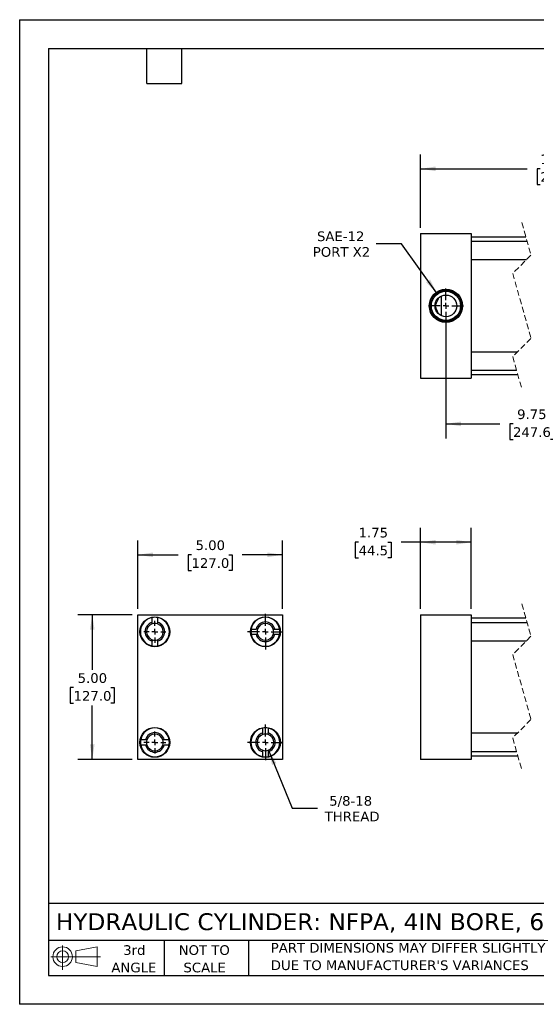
# Model space of a CAD drawing. Header units: inches. Extents: x 0 to 44, y 0 to 34.
# Tile 1 of 3: x 0 to 17.9, y 0 to 34. Entities that reach past the tile are written whole.
import ezdxf

# ---------------------------------------------------------------- set-up
doc = ezdxf.new("R2010")
doc.units = ezdxf.units.IN
doc.header["$LTSCALE"] = 4
doc.header["$MEASUREMENT"] = 0
for name, pattern in [('SLD-Center', [0.75, 0.6, -0.05, 0.05, -0.05]), ('SLD-Dashed', [0.075, 0.05, -0.025]), ('SLD-Solid', [0])]:
    doc.linetypes.add(name, pattern=pattern)
doc.layers.add('CENTER', color=40, linetype='SLD-Center')
doc.layers.add('SLD-DEFPOINTS', color=7, linetype='Continuous')
doc.layers.add('DIMENSIONS', color=140, linetype='SLD-Solid', lineweight=25)
doc.layers.add('TEXT', color=140, linetype='SLD-Solid', lineweight=25)
doc.styles.add('SLDTEXTSTYLE0', font='VERDANA.TTF')
doc.dimstyles.new('SLDDIMSTYLE0', dxfattribs={"dimtxt": 0.339844, "dimasz": 0.52, "dimexe": 0, "dimexo": 0.0625, "dimgap": 0.084961, "dimtad": 0, "dimtih": 1, "dimtoh": 1, "dimrnd": 1e-09, "dimzin": 12, "dimdsep": 46, "dimtxsty": 'SLDTEXTSTYLE0', "dimsah": 1, "dimcen": 0.09, "dimadec": 0, "dimazin": 3, "dimtfac": 1, "dimtofl": 0, "dimtmove": 0, "dimatfit": 3, "dimfxl": 0, "dimfrac": 2, "dimtolj": 1, "dimtzin": 12, "dimarcsym": 0})
doc.dimstyles.new('SLDDIMSTYLE3', dxfattribs={"dimtxt": 0.339844, "dimasz": 0.52, "dimexe": 0, "dimexo": 0.0625, "dimgap": 0.084961, "dimtad": 0, "dimtih": 1, "dimtoh": 1, "dimrnd": 1e-09, "dimzin": 4, "dimdsep": 46, "dimtxsty": 'SLDTEXTSTYLE0', "dimsah": 1, "dimcen": 0.09, "dimadec": 0, "dimazin": 1, "dimtfac": 1, "dimtofl": 0, "dimtmove": 0, "dimatfit": 3, "dimfxl": 0, "dimfrac": 2, "dimtolj": 1, "dimtzin": 12, "dimarcsym": 0})
doc.dimstyles.new('SLDDIMSTYLE4', dxfattribs={"dimtxt": 0.339844, "dimasz": 0.52, "dimexe": 0, "dimexo": 0.0625, "dimgap": 0.084961, "dimtad": 0, "dimtih": 1, "dimtoh": 1, "dimrnd": 1e-09, "dimzin": 12, "dimdsep": 46, "dimtxsty": 'SLDTEXTSTYLE0', "dimsah": 1, "dimcen": 0, "dimadec": 0, "dimazin": 3, "dimtfac": 1, "dimtofl": 0, "dimtmove": 0, "dimatfit": 3, "dimfxl": 0, "dimfrac": 2, "dimtolj": 1, "dimtzin": 12, "dimarcsym": 0})
doc.dimstyles.new('SLDDIMSTYLE5', dxfattribs={"dimtxt": 0.339844, "dimasz": 0.52, "dimexe": 0, "dimexo": 0.0625, "dimgap": 0.084961, "dimtad": 0, "dimtih": 1, "dimtoh": 1, "dimrnd": 1e-09, "dimzin": 12, "dimdsep": 46, "dimtxsty": 'SLDTEXTSTYLE0', "dimsah": 1, "dimcen": 0, "dimadec": 0, "dimazin": 3, "dimtfac": 1, "dimtofl": 0, "dimtmove": 0, "dimatfit": 3, "dimfxl": 0, "dimfrac": 2, "dimtolj": 1, "dimtzin": 12, "dimarcsym": 0})

# ---------------------------------------------------------------- blocks, each defined once
blk = doc.blocks.new('Block11')
at = {"color": 7, "linetype": 'SLD-Solid', "lineweight": 18}
for p, q in [((0.408, 0.836), (0.408, 0)), ((0.863, 0.656), (1.602, 0.792)), ((1.602, 0.792), (1.602, 0.115)), ((0, 0.454), (1.712, 0.454)), ((0.863, 0.251), (0.863, 0.656)), ((0.863, 0.251), (1.602, 0.115))]:
    blk.add_line(p, q, dxfattribs=at)
for radius in [0.339, 0.202]:
    blk.add_circle((0.408, 0.454), radius, dxfattribs=at)
blk = doc.blocks.new('Block12')
at = {"layer": 'SLD-DEFPOINTS'}
blk.add_blockref('Block11', (0, 0), dxfattribs=at)
blk = doc.blocks.new('SW_NOTE_0_3')
at = {"layer": 'TEXT', "color": 0, "char_height": 0.33333, "attachment_point": 1, "style": 'SLDTEXTSTYLE0'}
for s, insert in [('PART DIMENSIONS MAY DIFFER SLIGHTLY ', (0, 0.423)), ("DUE TO MANUFACTURER'S VARIANCES", (0, -0.179))]:
    blk.add_mtext(s, dxfattribs=dict(at, insert=insert))
blk = doc.blocks.new('SW_NOTE_0_4')
at = {"layer": 'TEXT', "color": 0, "char_height": 0.3333, "attachment_point": 2, "style": 'SLDTEXTSTYLE0'}
for s, insert in [('NOT TO', (0.828, 0.423)), ('SCALE', (0.843, -0.179))]:
    blk.add_mtext(s, dxfattribs=dict(at, insert=insert))
blk = doc.blocks.new('SW_NOTE_0_5')
at = {"layer": 'TEXT', "color": 0, "char_height": 0.3333, "attachment_point": 2, "style": 'SLDTEXTSTYLE0'}
for s, insert in [('3rd', (0.365, 0.423)), ('ANGLE', (0.349, -0.179))]:
    blk.add_mtext(s, dxfattribs=dict(at, insert=insert))
blk = doc.blocks.new('_D')
at = {"layer": 'DIMENSIONS'}
for p, q in [((13.859, 13.655), (13.859, 16.456)), ((15.609, 13.655), (15.609, 16.456)), ((11.715, 15.956), (11.601, 15.956)), ((11.601, 15.956), (11.601, 15.416)), ((12.725, 15.956), (12.839, 15.956)), ((12.839, 15.956), (12.839, 15.416)), ((13.859, 15.956), (13.186, 15.956)), ((15.609, 15.956), (13.859, 15.956)), ((11.601, 15.416), (11.715, 15.416)), ((12.839, 15.416), (12.725, 15.416))]:
    blk.add_line(p, q, dxfattribs=at)
for points in [[(13.859, 15.956), (14.379, 15.876), (14.379, 16.036)], [(15.609, 15.956), (15.089, 16.036), (15.089, 15.876)]]:
    blk.add_solid(points, dxfattribs=at)
at = {"layer": 'DIMENSIONS', "char_height": 0.3333, "attachment_point": 1, "style": 'SLDTEXTSTYLE0'}
for s, insert in [('1.75', (11.715, 16.455)), ('44.5', (11.715, 15.839))]:
    blk.add_mtext(s, dxfattribs=dict(at, insert=insert))
blk = doc.blocks.new('_D_8')
at = {"layer": 'DIMENSIONS'}
for p, q in [((4.084, 13.655), (4.084, 16.022)), ((9.084, 13.655), (9.084, 16.022)), ((4.084, 15.522), (5.478, 15.522)), ((5.939, 15.522), (5.825, 15.522)), ((5.825, 15.522), (5.825, 14.982)), ((7.232, 15.522), (7.346, 15.522)), ((7.346, 15.522), (7.346, 14.982)), ((9.084, 15.522), (7.692, 15.522)), ((5.825, 14.982), (5.939, 14.982)), ((7.346, 14.982), (7.232, 14.982))]:
    blk.add_line(p, q, dxfattribs=at)
for points in [[(4.084, 15.522), (4.604, 15.442), (4.604, 15.602)], [(9.084, 15.522), (8.564, 15.602), (8.564, 15.442)]]:
    blk.add_solid(points, dxfattribs=at)
at = {"layer": 'DIMENSIONS', "char_height": 0.3333, "attachment_point": 1, "style": 'SLDTEXTSTYLE0'}
for s, insert in [('5.00', (6.08, 16.021)), ('127.0', (5.939, 15.405))]:
    blk.add_mtext(s, dxfattribs=dict(at, insert=insert))
blk = doc.blocks.new('_D_9')
at = {"layer": 'DIMENSIONS'}
for p, q in [((3.884, 13.455), (2.009, 13.455)), ((2.509, 13.455), (2.509, 11.551)), ((1.863, 10.935), (1.748, 10.935)), ((1.748, 10.935), (1.748, 10.395)), ((3.155, 10.935), (3.269, 10.935)), ((3.269, 10.935), (3.269, 10.395)), ((1.748, 10.395), (1.863, 10.395)), ((2.509, 8.455), (2.509, 10.319)), ((3.269, 10.395), (3.155, 10.395)), ((3.884, 8.455), (2.009, 8.455))]:
    blk.add_line(p, q, dxfattribs=at)
for points in [[(2.509, 13.455), (2.429, 12.935), (2.589, 12.935)], [(2.509, 8.455), (2.589, 8.975), (2.429, 8.975)]]:
    blk.add_solid(points, dxfattribs=at)
at = {"layer": 'DIMENSIONS', "char_height": 0.3333, "attachment_point": 1, "style": 'SLDTEXTSTYLE0'}
for s, insert in [('5.00', (2.004, 11.434)), ('127.0', (1.863, 10.818))]:
    blk.add_mtext(s, dxfattribs=dict(at, insert=insert))
blk = doc.blocks.new('_D_10')
at = {"layer": 'DIMENSIONS'}
for p, q in [((8.603, 8.778), (9.42, 6.769)), ((9.42, 6.769), (10.295, 6.769))]:
    blk.add_line(p, q, dxfattribs=at)
blk.add_solid([(8.603, 8.778), (8.725, 8.266), (8.873, 8.326)], dxfattribs=at)
at = {"layer": 'DIMENSIONS', "char_height": 0.3333, "attachment_point": 1, "style": 'SLDTEXTSTYLE0'}
for s, insert in [('5/8-18', (10.7, 7.192)), ('THREAD', (10.545, 6.652))]:
    blk.add_mtext(s, dxfattribs=dict(at, insert=insert))
blk = doc.blocks.new('SW_CENTERMARKSYMBOL_0')
at = {"layer": 'CENTER', "color": 0}
for p, q in [((0, 0.2), (0, 0.38125)), ((-0.2, 0), (-0.38125, 0)), ((0, 0), (-0.1, 0)), ((0, 0), (0, 0.1)), ((0, 0), (0, -0.1)), ((0, 0), (0.1, 0)), ((0.2, 0), (0.38125, 0)), ((0, -0.2), (0, -0.38125))]:
    blk.add_line(p, q, dxfattribs=at)
blk = doc.blocks.new('SW_CENTERMARKSYMBOL_1')
at = {"layer": 'CENTER', "color": 0}
for p, q in [((0, 0.2), (0, 0.38125)), ((-0.2, 0), (-0.38125, 0)), ((0, 0), (-0.1, 0)), ((0, 0), (0, 0.1)), ((0, 0), (0, -0.1)), ((0, 0), (0.1, 0)), ((0.2, 0), (0.38125, 0)), ((0, -0.2), (0, -0.38125))]:
    blk.add_line(p, q, dxfattribs=at)
blk = doc.blocks.new('SW_CENTERMARKSYMBOL_2')
at = {"layer": 'CENTER', "color": 0}
for p, q in [((0, 0.2), (0, 0.6155)), ((-0.2, 0), (-0.6155, 0)), ((0, 0), (-0.1, 0)), ((0, 0), (0, 0.1)), ((0, 0), (0, -0.1)), ((0, 0), (0.1, 0)), ((0.2, 0), (0.6155, 0)), ((0, -0.2), (0, -0.6155))]:
    blk.add_line(p, q, dxfattribs=at)
blk = doc.blocks.new('SW_CENTERMARKSYMBOL_3')
at = {"layer": 'CENTER', "color": 0}
for p, q in [((0, 0.2), (0, 0.6155)), ((-0.2, 0), (-0.6155, 0)), ((0, 0), (-0.1, 0)), ((0, 0), (0, 0.1)), ((0, 0), (0, -0.1)), ((0, 0), (0.1, 0)), ((0.2, 0), (0.6155, 0)), ((0, -0.2), (0, -0.6155))]:
    blk.add_line(p, q, dxfattribs=at)
blk = doc.blocks.new('_D_11')
at = {"layer": 'DIMENSIONS'}
for p, q in [((13.202, 26.264), (12.327, 26.264)), ((14.421, 24.557), (13.202, 26.264))]:
    blk.add_line(p, q, dxfattribs=at)
blk.add_solid([(14.421, 24.557), (14.184, 25.027), (14.053, 24.934)], dxfattribs=at)
at = {"layer": 'DIMENSIONS', "char_height": 0.3333, "attachment_point": 1, "style": 'SLDTEXTSTYLE0'}
for s, insert in [('SAE-12', (10.277, 26.688)), ('PORT X2', (10.133, 26.148))]:
    blk.add_mtext(s, dxfattribs=dict(at, insert=insert))
blk = doc.blocks.new('_D_12')
at = {"layer": 'DIMENSIONS'}
for p, q in [((13.859, 26.818), (13.859, 29.351)), ((23.166, 26.818), (23.166, 29.351)), ((20.698, 29.074), (20.475, 28.629)), ((20.809, 28.851), (20.698, 29.074)), ((13.859, 28.851), (17.536, 28.851)), ((17.996, 28.851), (17.882, 28.851)), ((17.882, 28.851), (17.882, 28.311)), ((19.289, 28.851), (19.403, 28.851)), ((19.403, 28.851), (19.403, 28.311)), ((20.364, 28.851), (19.749, 28.851)), ((20.475, 28.629), (20.364, 28.851)), ((23.166, 28.851), (20.809, 28.851)), ((17.882, 28.311), (17.996, 28.311)), ((19.403, 28.311), (19.289, 28.311))]:
    blk.add_line(p, q, dxfattribs=at)
for points in [[(13.859, 28.851), (14.379, 28.771), (14.379, 28.931)], [(23.166, 28.851), (22.646, 28.931), (22.646, 28.771)]]:
    blk.add_solid(points, dxfattribs=at)
at = {"layer": 'DIMENSIONS', "char_height": 0.3333, "attachment_point": 1, "style": 'SLDTEXTSTYLE0'}
for s, insert in [('11.75', (17.996, 29.351)), ('298.4', (17.996, 28.735))]:
    blk.add_mtext(s, dxfattribs=dict(at, insert=insert))
blk = doc.blocks.new('_D_15')
at = {"layer": 'DIMENSIONS'}
for p, q in [((14.734, 23.918), (14.734, 19.543)), ((22.041, 23.918), (22.041, 19.543)), ((19.803, 20.266), (19.581, 19.821)), ((19.914, 20.043), (19.803, 20.266)), ((14.734, 20.043), (16.592, 20.043)), ((17.053, 20.043), (16.938, 20.043)), ((16.938, 20.043), (16.938, 19.503)), ((18.345, 20.043), (18.459, 20.043)), ((18.459, 20.043), (18.459, 19.503)), ((19.47, 20.043), (18.806, 20.043)), ((19.581, 19.821), (19.47, 20.043)), ((22.041, 20.043), (19.914, 20.043)), ((16.938, 19.503), (17.053, 19.503)), ((18.459, 19.503), (18.345, 19.503))]:
    blk.add_line(p, q, dxfattribs=at)
for points in [[(14.734, 20.043), (15.254, 19.963), (15.254, 20.123)], [(22.041, 20.043), (21.521, 20.123), (21.521, 19.963)]]:
    blk.add_solid(points, dxfattribs=at)
at = {"layer": 'DIMENSIONS', "char_height": 0.3333, "attachment_point": 1, "style": 'SLDTEXTSTYLE0'}
for s, insert in [('9.75', (17.194, 20.543)), ('247.6', (17.053, 19.927))]:
    blk.add_mtext(s, dxfattribs=dict(at, insert=insert))
blk = doc.blocks.new('SW_CENTERMARKSYMBOL_5')
at = {"layer": 'CENTER', "color": 0}
for p, q in [((0, 0.2), (0, 0.604)), ((-0.2, 0), (-0.604, 0)), ((0, 0), (-0.1, 0)), ((0, 0), (0, 0.1)), ((0, 0), (0, -0.1)), ((0, 0), (0.1, 0)), ((0.2, 0), (0.604, 0)), ((0, -0.2), (0, -0.604))]:
    blk.add_line(p, q, dxfattribs=at)

msp = doc.modelspace()

# ---------------------------------------------------------------- linework, layer by layer
at = {"color": 7, "linetype": 'SLD-Solid'}
for p, q in [((0, 34), (0, 0)), ((0, 34), (44, 34)), ((44, 0), (0, 0))]:
    msp.add_line(p, q, dxfattribs=at)
at = {"color": 7, "linetype": 'SLD-Dashed', "lineweight": 18}
for p, q in [((17.358, 26.993), (17.673, 25.871)), ((17.673, 25.871), (17.043, 25.241)), ((17.043, 25.241), (17.673, 22.996)), ((17.673, 22.996), (17.043, 22.366)), ((17.043, 22.366), (17.358, 21.243)), ((17.358, 13.83), (17.673, 12.708)), ((17.673, 12.708), (17.043, 12.078)), ((17.043, 12.078), (17.673, 9.833)), ((17.673, 9.833), (17.043, 9.203)), ((17.043, 9.203), (17.358, 8.08))]:
    msp.add_line(p, q, dxfattribs=at)
for p, q in [((13.859, 26.618), (15.609, 26.618)), ((13.859, 26.618), (13.859, 21.618)), ((15.609, 26.618), (15.609, 21.618)), ((17.498, 26.493), (15.609, 26.493)), ((17.541, 26.341), (15.609, 26.341)), ((15.609, 25.716), (17.518, 25.716)), ((14.578, 23.777), (14.578, 24.459)), ((17.198, 22.521), (15.609, 22.521)), ((15.609, 21.896), (17.175, 21.896)), ((13.859, 21.618), (15.609, 21.618)), ((15.609, 21.743), (17.218, 21.743)), ((4.084, 13.455), (9.084, 13.455)), ((4.084, 8.455), (4.084, 13.455)), ((4.58, 13.19), (4.58, 13.356)), ((4.767, 13.356), (4.767, 13.19)), ((9.084, 13.455), (9.084, 8.455)), ((13.859, 13.455), (15.609, 13.455)), ((13.859, 13.455), (13.859, 8.455)), ((15.609, 13.455), (15.609, 8.455)), ((17.498, 13.33), (15.609, 13.33)), ((8.003, 12.959), (8.169, 12.959)), ((8.818, 12.959), (8.985, 12.959)), ((17.541, 13.178), (15.609, 13.178)), ((8.169, 12.772), (8.003, 12.772)), ((8.985, 12.772), (8.818, 12.772)), ((4.58, 12.374), (4.58, 12.541)), ((4.767, 12.541), (4.767, 12.374)), ((15.609, 12.553), (17.518, 12.553)), ((8.4, 9.37), (8.4, 9.536)), ((8.587, 9.536), (8.587, 9.37)), ((17.198, 9.358), (15.609, 9.358)), ((4.183, 9.139), (4.349, 9.139)), ((4.349, 8.952), (4.183, 8.952)), ((4.998, 9.139), (5.165, 9.139)), ((5.165, 8.952), (4.998, 8.952)), ((8.4, 8.554), (8.4, 8.721)), ((8.587, 8.721), (8.587, 8.554)), ((15.609, 8.733), (17.175, 8.733)), ((15.609, 8.58), (17.218, 8.58)), ((9.084, 8.455), (4.084, 8.455)), ((15.609, 8.455), (13.859, 8.455))]:
    msp.add_line(p, q)
for centre, radius in [((14.734, 24.118), 0.574), ((14.734, 24.118), 0.539), ((14.734, 24.118), 0.504), ((14.734, 24.118), 0.375), ((4.674, 12.865), 0.515), ((8.494, 12.865), 0.515), ((4.674, 9.045), 0.516), ((8.494, 9.045), 0.516)]:
    msp.add_circle(centre, radius)
for centre, radius, start, end in [((4.674, 12.865), 0.5, 100.8069, 259.1931), ((4.674, 12.865), 0.5, 79.1931, 100.8069), ((4.674, 12.865), 0.5, 280.8069, 79.1931), ((8.494, 12.865), 0.5, 10.8069, 169.1931), ((4.674, 12.865), 0.338, 106.1276, 253.8724), ((4.674, 12.865), 0.289, 108.9255, 251.0745), ((4.674, 12.865), 0.289, 71.0745, 108.9255), ((4.674, 12.865), 0.338, 286.1276, 73.8724), ((4.674, 12.865), 0.289, 288.9255, 71.0745), ((8.494, 12.865), 0.5, 169.1931, 190.8069), ((8.494, 12.865), 0.338, 16.1276, 163.8724), ((8.494, 12.865), 0.289, 161.0745, 198.9255), ((8.494, 12.865), 0.289, 18.9255, 161.0745), ((8.494, 12.865), 0.289, 341.0745, 18.9255), ((8.494, 12.865), 0.5, 349.1931, 10.8069), ((4.674, 12.865), 0.289, 251.0745, 288.9255), ((8.494, 12.865), 0.5, 190.8069, 349.1931), ((8.494, 12.865), 0.338, 196.1276, 343.8724), ((8.494, 12.865), 0.289, 198.9255, 341.0745), ((4.674, 12.865), 0.5, 259.1931, 280.8069), ((4.674, 9.045), 0.5, 10.8069, 169.1931), ((8.494, 9.045), 0.5, 100.8069, 259.1931), ((8.494, 9.045), 0.5, 79.1931, 100.8069), ((8.494, 9.045), 0.5, 280.8069, 79.1931), ((4.674, 9.045), 0.338, 16.1276, 163.8724), ((4.674, 9.045), 0.289, 18.9255, 161.0745), ((8.494, 9.045), 0.338, 106.1276, 253.8724), ((8.494, 9.045), 0.289, 108.9255, 251.0745), ((8.494, 9.045), 0.289, 71.0745, 108.9255), ((8.494, 9.045), 0.338, 286.1276, 73.8724), ((8.494, 9.045), 0.289, 288.9255, 71.0745), ((4.674, 9.045), 0.5, 169.1931, 190.8069), ((4.674, 9.045), 0.5, 190.8069, 349.1931), ((4.674, 9.045), 0.338, 196.1276, 343.8724), ((4.674, 9.045), 0.289, 161.0745, 198.9255), ((4.674, 9.045), 0.289, 198.9255, 341.0745), ((4.674, 9.045), 0.289, 341.0745, 18.9255), ((4.674, 9.045), 0.5, 349.1931, 10.8069), ((8.494, 9.045), 0.289, 251.0745, 288.9255), ((8.494, 9.045), 0.5, 259.1931, 280.8069)]:
    msp.add_arc(centre, radius, start, end)
msp.add_open_spline([(14.493, 23.831), (14.478, 23.863), (14.447, 23.93), (14.41, 24.011), (14.383, 24.07), (14.369, 24.097), (14.363, 24.111), (14.36, 24.116), (14.36, 24.117), (14.359, 24.118), (14.359, 24.118), (14.359, 24.118), (14.36, 24.119), (14.361, 24.122), (14.367, 24.135), (14.392, 24.188), (14.435, 24.28), (14.474, 24.363), (14.493, 24.406)], degree=3, knots=[0, 0, 0, 0, 0.169643, 0.347293, 0.423949, 0.473826, 0.491467, 0.497223, 0.499086, 0.499717, 0.500001, 0.50019, 0.501, 0.504179, 0.516909, 0.568187, 0.778902, 1, 1, 1, 1])
for points in [[(4.58, 13.139), (4.58, 13.156), (4.58, 13.173), (4.58, 13.19)], [(4.767, 13.19), (4.767, 13.173), (4.767, 13.156), (4.767, 13.139)], [(8.22, 12.959), (8.203, 12.959), (8.186, 12.959), (8.169, 12.959)], [(8.767, 12.959), (8.784, 12.959), (8.801, 12.959), (8.818, 12.959)], [(4.58, 12.592), (4.58, 12.575), (4.58, 12.558), (4.58, 12.541)], [(4.767, 12.592), (4.767, 12.575), (4.767, 12.558), (4.767, 12.541)], [(8.22, 12.772), (8.203, 12.772), (8.186, 12.772), (8.169, 12.772)], [(8.818, 12.772), (8.801, 12.772), (8.784, 12.772), (8.767, 12.772)], [(8.4, 9.319), (8.4, 9.336), (8.4, 9.353), (8.4, 9.37)], [(8.587, 9.319), (8.587, 9.336), (8.587, 9.353), (8.587, 9.37)], [(4.349, 9.139), (4.366, 9.139), (4.383, 9.139), (4.4, 9.139)], [(4.4, 8.952), (4.383, 8.952), (4.366, 8.952), (4.349, 8.952)], [(4.947, 9.139), (4.964, 9.139), (4.981, 9.139), (4.998, 9.139)], [(4.947, 8.952), (4.964, 8.952), (4.981, 8.952), (4.998, 8.952)], [(8.4, 8.721), (8.4, 8.738), (8.4, 8.755), (8.4, 8.772)], [(8.587, 8.772), (8.587, 8.755), (8.587, 8.738), (8.587, 8.721)]]:
    msp.add_open_spline(points, degree=3)
at = {"layer": 'TEXT'}
for p, q in [((1, 33), (43, 33)), ((1, 33), (1, 1)), ((4.4, 31.8), (4.4, 33)), ((5.6, 31.8), (5.6, 33)), ((4.4, 31.8), (5.6, 31.8)), ((43, 3.484), (1, 3.484)), ((43, 2.2), (1, 2.2)), ((5, 2.2), (5, 1)), ((7.907, 2.2), (7.907, 1)), ((1, 1), (43, 1))]:
    msp.add_line(p, q, dxfattribs=at)

# ---------------------------------------------------------------- block references
at = {"layer": 'CENTER'}
for name, p in [('SW_CENTERMARKSYMBOL_5', (14.734, 24.118)), ('SW_CENTERMARKSYMBOL_2', (8.494, 12.865)), ('SW_CENTERMARKSYMBOL_1', (4.674, 12.865)), ('SW_CENTERMARKSYMBOL_3', (8.494, 9.045)), ('SW_CENTERMARKSYMBOL_0', (4.674, 9.045))]:
    msp.add_blockref(name, p, dxfattribs=at)
at = {"layer": 'SLD-DEFPOINTS'}
msp.add_blockref('Block12', (1.077, 1.19), dxfattribs=at)
at = {"layer": 'TEXT'}
for name, p in [('SW_NOTE_0_5', (3.598, 1.617)), ('SW_NOTE_0_4', (5.552, 1.617)), ('SW_NOTE_0_3', (8.68, 1.696))]:
    msp.add_blockref(name, p, dxfattribs=at)

# ---------------------------------------------------------------- texts
at = {"layer": 'TEXT', "insert": (1.254, 3.145), "char_height": 0.58333, "attachment_point": 1, "style": 'SLDTEXTSTYLE0'}
msp.add_mtext('HYDRAULIC CYLINDER: NFPA, 4IN BORE, 6IN STROKE', dxfattribs=at)

# ---------------------------------------------------------------- dimensions: what is measured, and where the dimension line sits
at = {"layer": 'DIMENSIONS'}
for base, p1, p2, text, picture, middle in [((23.166, 28.851), (13.859, 26.618), (23.166, 26.618), '11.75', '_D_12', (18.643, 28.851)), ((14.734, 20.043), (22.041, 24.118), (14.734, 24.118), '9.75', '_D_15', (17.699, 20.043))]:
    dim = msp.add_linear_dim(base=base, p1=p1, p2=p2, text=text, dimstyle='SLDDIMSTYLE0', dxfattribs=at)
    dim.commit()
    dim.dimension.update_dxf_attribs({"geometry": picture, "text_midpoint": middle, "dimtype": 160})
dim = msp.add_diameter_dim_2p(p1=(15.047, 23.679), p2=(14.421, 24.557), text='SAE-12\\PPORT X2', dimstyle='SLDDIMSTYLE5', override={"dimpost": '<>'}, dxfattribs=at)
dim.commit()
dim.dimension.update_dxf_attribs({"geometry": '_D_11', "text_midpoint": (11.105, 26.264), "dimtype": 163})
for base, p1, p2, dimstyle, picture, middle in [((15.609, 15.956), (13.859, 13.455), (15.609, 13.455), 'SLDDIMSTYLE0', '_D', (12.22, 15.956)), ((9.084, 15.522), (4.084, 13.455), (9.084, 13.455), 'SLDDIMSTYLE3', '_D_8', (6.585, 15.522))]:
    dim = msp.add_linear_dim(base=base, p1=p1, p2=p2, dimstyle=dimstyle, dxfattribs=at)
    dim.commit()
    dim.dimension.update_dxf_attribs({"geometry": picture, "text_midpoint": middle, "dimtype": 160})
dim = msp.add_linear_dim(base=(2.509, 13.455), p1=(4.084, 8.455), p2=(4.084, 13.455), angle=90, dimstyle='SLDDIMSTYLE3', dxfattribs=at)
dim.commit()
dim.dimension.update_dxf_attribs({"geometry": '_D_9', "text_midpoint": (2.509, 10.935), "dimtype": 160})
dim = msp.add_radius_dim(center=(8.494, 9.045), mpoint=(8.603, 8.778), text='5/8-18\\PTHREAD', dimstyle='SLDDIMSTYLE4', dxfattribs=at)
dim.commit()
dim.dimension.update_dxf_attribs({"geometry": '_D_10', "text_midpoint": (11.467, 6.769), "dimtype": 164})

doc.saveas('drawing.dxf')
